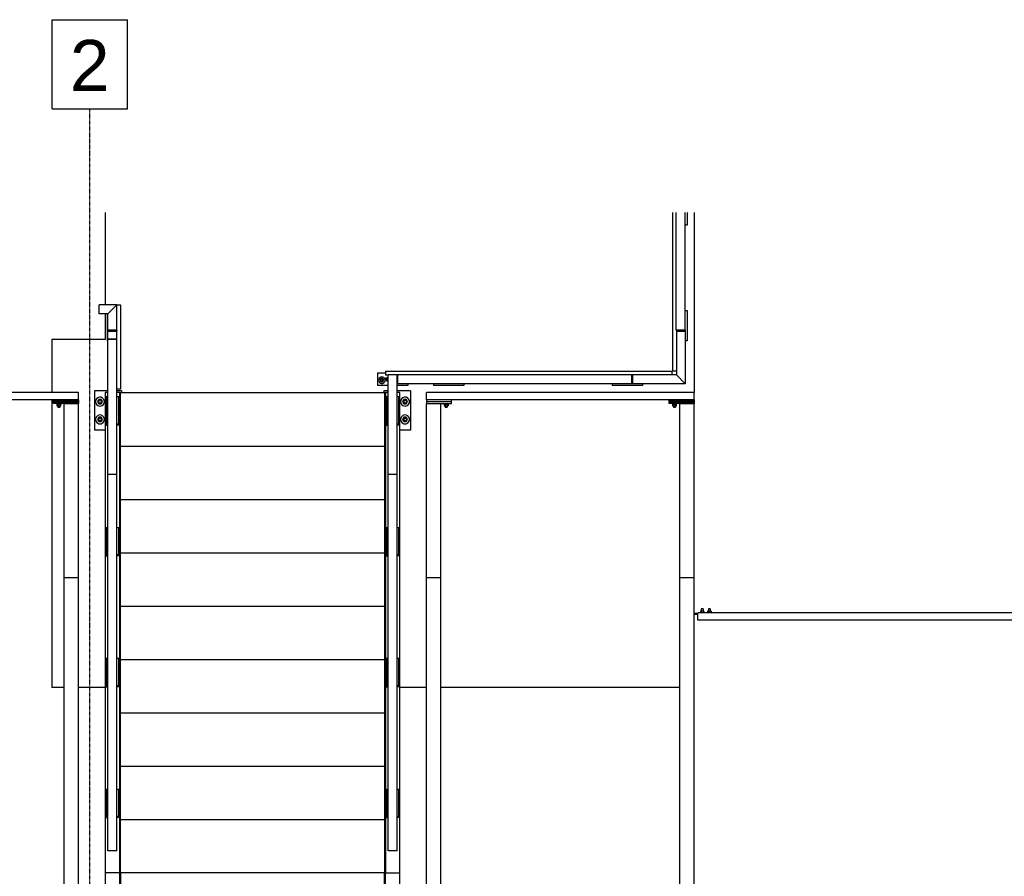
# Model space of a CAD drawing. Header units: millimetres. Extents: x 30 to 60678, y -866 to 36935.
# Tile 16 of 26: x 22307 to 27825, y 32133 to 36935. Entities that reach past the tile are written whole.
import ezdxf

# ---------------------------------------------------------------- set-up
doc = ezdxf.new("R2010")
doc.units = ezdxf.units.MM
doc.linetypes.add('DXK_LINE_DOT3', pattern=[5.9187, 2.979, -0.9799, 0.9799, -0.9799])
doc.styles.add('Arial', font='ARIAL.TTF', dxfattribs={"height": 0.2})

# ---------------------------------------------------------------- blocks, each defined once
blk = doc.blocks.new('GridLine-2593 - 1314')
at = {"color": 6}
for p, q in [((22488.1, 36934.6), (22910.6, 36934.6)), ((22488.1, 36434.6), (22488.1, 36934.6)), ((22910.6, 36434.6), (22910.6, 36934.6)), ((22488.1, 36434.6), (22910.6, 36434.6))]:
    blk.add_line(p, q, dxfattribs=at)
at = {"color": 6, "linetype": 'DXK_LINE_DOT3'}
blk.add_line((22699.3, 2434.6), (22699.3, 36434.6), dxfattribs=at)
at = {"color": 7, "style": 'Arial'}
blk.add_text('2', height=286.5, dxfattribs=at).set_placement((22588.1, 36534.6))
blk = doc.blocks.new('Bolt-6275 - 1285')
at = {"color": 7}
for p, q in [((36606.2, 3783), (36608.2, 3783)), ((36606.2, 3763), (36608.2, 3763)), ((36608.2, 3763), (36608.2, 3783)), ((36616.2, 3781.5), (36608.2, 3781.5)), ((36608.2, 3773), (36616.2, 3773)), ((36608.2, 3764.5), (36616.2, 3764.5)), ((36616.2, 3764.5), (36616.2, 3781.5)), ((36616.2, 3778), (36624.2, 3778)), ((36616.2, 3768), (36624.2, 3768)), ((36624.2, 3768.7), (36624.2, 3778)), ((36624.2, 3768), (36624.2, 3768.7))]:
    blk.add_line(p, q, dxfattribs=at)
blk = doc.blocks.new('Part-3818 - 1285')
at = {"color": 7}
for p, q in [((34871.1, 5092.1), (34891.1, 5092.1)), ((34871.1, 5086.1), (34891.1, 5086.1))]:
    blk.add_line(p, q, dxfattribs=at)
blk = doc.blocks.new('Part-3738 - 1285')
at = {"color": 7}
for p, q in [((34971.1, 4883.5), (34891.1, 4883.5)), ((34891.1, 4883.5), (34891.1, 3908.7)), ((34971.1, 4883.5), (34971.1, 3908.7)), ((34971.1, 3908.7), (34891.1, 3908.7))]:
    blk.add_line(p, q, dxfattribs=at)
blk = doc.blocks.new('Bolt-3762 - 1285')
at = {"color": 7}
for p, q in [((38462.2, 3921.7), (38440.3, 3921.7)), ((38440.3, 3921.7), (38440.3, 3911.7)), ((38456.4, 3929.7), (38445.2, 3929.7)), ((38445.2, 3921.7), (38445.2, 3929.7)), ((38445.7, 3911.7), (38445.7, 3921.7)), ((38457.2, 3929.7), (38456.4, 3929.7)), ((38456.7, 3911.7), (38456.7, 3921.7)), ((38457.2, 3921.7), (38457.2, 3929.7)), ((38462.2, 3911.7), (38462.2, 3921.7)), ((38463.2, 3911.7), (38439.2, 3911.7)), ((38439.2, 3908.7), (38439.2, 3911.7)), ((38445.2, 3897.7), (38445.2, 3898.7)), ((38457.2, 3897.7), (38457.2, 3898.7)), ((38463.2, 3908.7), (38463.2, 3911.7))]:
    blk.add_line(p, q, dxfattribs=at)
blk = doc.blocks.new('Part-3643 - 1285')
at = {"color": 7}
for p, q in [((36556.2, 6416.8), (36606.2, 6416.8)), ((36556.2, 6416.8), (36556.2, 4305.8)), ((36606.2, 6416.8), (36606.2, 4305.8)), ((36556.2, 4305.8), (36606.2, 4305.8))]:
    blk.add_line(p, q, dxfattribs=at)
blk = doc.blocks.new('Part-3645 - 1285')
at = {"color": 7}
for p, q in [((36556.2, 4305.8), (36606.2, 4305.8)), ((36556.2, 4305.8), (36556.2, 3748)), ((36606.2, 4305.8), (36606.2, 3748)), ((36556.2, 3748), (36606.2, 3748))]:
    blk.add_line(p, q, dxfattribs=at)
blk = doc.blocks.new('Part-3746 - 1285')
at = {"color": 7}
for p, q in [((34891.1, 3898.7), (34891.1, 3908.7)), ((34891.1, 3908.7), (35031.1, 3908.7)), ((35031.1, 3898.7), (34891.1, 3898.7)), ((35031.1, 3908.7), (35031.1, 3898.7))]:
    blk.add_line(p, q, dxfattribs=at)
blk = doc.blocks.new('Bolt-6239 - 1285')
at = {"color": 7}
for p, q in [((36635.7, 3787.5), (36630.3, 3778)), ((36630.3, 3778), (36635.7, 3768.5)), ((36646.7, 3787.5), (36635.7, 3787.5)), ((36635.7, 3768.5), (36646.7, 3768.5)), ((36652.2, 3778), (36646.7, 3787.5)), ((36646.7, 3768.5), (36652.2, 3778))]:
    blk.add_line(p, q, dxfattribs=at)
for radius, start, end in [(18.5, 30, 210), (18.5, 210, 30), (6, 30, 210), (6, 210, 30)]:
    blk.add_arc((36641.2, 3778), radius, start, end, dxfattribs=at)
blk = doc.blocks.new('Part-4912 - 1285')
at = {"color": 7}
for p, q in [((36481.2, 4057.7), (36541.2, 4057.7)), ((36481.2, 3837.7), (36481.2, 4057.7)), ((36624.2, 4057.7), (36626.2, 4057.7)), ((36481.2, 3837.7), (36556.2, 3837.7)), ((36606.2, 3837.7), (36631.2, 3837.7)), ((36631.2, 3837.7), (36631.2, 3847.7))]:
    blk.add_line(p, q, dxfattribs=at)
blk = doc.blocks.new('Bolt-3747 - 1285')
at = {"color": 7}
for p, q in [((35012.1, 3921.7), (34990.2, 3921.7)), ((34990.2, 3921.7), (34990.2, 3911.7)), ((35006.3, 3929.7), (34995.1, 3929.7)), ((34995.1, 3921.7), (34995.1, 3929.7)), ((34995.7, 3911.7), (34995.7, 3921.7)), ((35007.1, 3929.7), (35006.3, 3929.7)), ((35006.6, 3911.7), (35006.6, 3921.7)), ((35007.1, 3921.7), (35007.1, 3929.7)), ((35012.1, 3911.7), (35012.1, 3921.7)), ((35013.1, 3911.7), (34989.1, 3911.7)), ((34989.1, 3908.7), (34989.1, 3911.7)), ((34995.1, 3897.7), (34995.1, 3898.7)), ((35007.1, 3897.7), (35007.1, 3898.7)), ((35013.1, 3908.7), (35013.1, 3911.7))]:
    blk.add_line(p, q, dxfattribs=at)
blk = doc.blocks.new('Bolt-4907 - 1285')
at = {"color": 7}
for p, q in [((36624.2, 6467.2), (36626.2, 6467.2)), ((36624.2, 6443.2), (36626.2, 6443.2))]:
    blk.add_line(p, q, dxfattribs=at)
blk = doc.blocks.new('Part-3761 - 1285')
at = {"color": 7}
for p, q in [((38341.2, 3898.7), (38341.2, 3908.7)), ((38341.2, 3908.7), (38481.2, 3908.7)), ((38481.2, 3898.7), (38341.2, 3898.7)), ((38481.2, 3908.7), (38481.2, 3898.7))]:
    blk.add_line(p, q, dxfattribs=at)
blk = doc.blocks.new('Part-3745 - 1285')
at = {"color": 7}
for p, q in [((34891.1, 3887.7), (34891.1, 3897.7)), ((34891.1, 3897.7), (35031.1, 3897.7)), ((35031.1, 3887.7), (34891.1, 3887.7)), ((35031.1, 3897.7), (35031.1, 3887.7))]:
    blk.add_line(p, q, dxfattribs=at)
blk = doc.blocks.new('Bolt-3743 - 1285')
at = {"color": 7}
for p, q in [((36292.1, 3921.7), (36270.2, 3921.7)), ((36270.2, 3911.7), (36270.2, 3921.7)), ((36275.1, 3929.7), (36275.9, 3929.7)), ((36275.1, 3921.7), (36275.1, 3929.7)), ((36275.7, 3911.7), (36275.7, 3921.7)), ((36286.3, 3929.7), (36275.9, 3929.7)), ((36287.1, 3929.7), (36286.3, 3929.7)), ((36286.6, 3911.7), (36286.6, 3921.7)), ((36287.1, 3921.7), (36287.1, 3929.7)), ((36292.1, 3911.7), (36292.1, 3921.7)), ((36293.1, 3911.7), (36269.1, 3911.7)), ((36269.1, 3908.7), (36269.1, 3911.7)), ((36275.1, 3897.7), (36275.1, 3898.7)), ((36287.1, 3897.7), (36287.1, 3898.7)), ((36293.1, 3908.7), (36293.1, 3911.7))]:
    blk.add_line(p, q, dxfattribs=at)
blk = doc.blocks.new('Part-3815 - 1285')
at = {"color": 7}
for p, q in [((32613.5, 5122.1), (32613.5, 5082.1)), ((32613.5, 5122.1), (34871.1, 5122.1)), ((32613.5, 5082.1), (34871.1, 5082.1)), ((34871.1, 5122.1), (34871.1, 5082.1))]:
    blk.add_line(p, q, dxfattribs=at)
blk = doc.blocks.new('Part-3606 - 1285')
at = {"color": 7}
for p, q in [((38126.2, 4305.8), (38176.2, 4305.8)), ((38126.2, 4305.8), (38126.2, 3548.4)), ((38176.2, 4305.8), (38176.2, 3548.4)), ((38126.2, 3548.4), (38176.2, 3548.4))]:
    blk.add_line(p, q, dxfattribs=at)
blk = doc.blocks.new('Part-3748 - 1285')
at = {"color": 7}
for p, q in [((38421.2, 7069.2), (38341.2, 7069.2)), ((38341.2, 7069.2), (38341.2, 4883.5)), ((38421.2, 7069.2), (38421.2, 4883.5)), ((38421.2, 4883.5), (38341.2, 4883.5))]:
    blk.add_line(p, q, dxfattribs=at)
blk = doc.blocks.new('Part-3752 - 1285')
at = {"color": 7}
for p, q in [((38421.2, 4883.5), (38341.2, 4883.5)), ((38341.2, 4883.5), (38341.2, 3908.7)), ((38421.2, 4883.5), (38421.2, 3908.7)), ((38421.2, 3908.7), (38341.2, 3908.7))]:
    blk.add_line(p, q, dxfattribs=at)
blk = doc.blocks.new('Part-4846 - 1285')
at = {"color": 7}
for p, q in [((38108.2, 4146.8), (38108.2, 3847.7)), ((38108.2, 3847.7), (38111.2, 3847.7))]:
    blk.add_line(p, q, dxfattribs=at)
blk = doc.blocks.new('Bolt-4897 - 1285')
at = {"color": 7}
for p, q in [((38106.2, 6168.1), (38108.2, 6168.1)), ((38106.2, 6144.1), (38108.2, 6144.1))]:
    blk.add_line(p, q, dxfattribs=at)
blk = doc.blocks.new('Part-3547 - 1285')
at = {"color": 7}
for p, q in [((38106.2, 7069.2), (36626.2, 7069.2)), ((36626.2, 7069.2), (36626.2, 6539.2)), ((38106.2, 6539.2), (38106.2, 7069.2)), ((36626.2, 6539.2), (38106.2, 6539.2))]:
    blk.add_line(p, q, dxfattribs=at)
blk = doc.blocks.new('Part-3582 - 1285')
at = {"color": 7}
for p, q in [((38126.2, 6416.8), (38176.2, 6416.8)), ((38126.2, 6416.8), (38126.2, 4305.8)), ((38176.2, 6416.8), (38176.2, 4305.8)), ((38126.2, 4305.8), (38176.2, 4305.8))]:
    blk.add_line(p, q, dxfattribs=at)
blk = doc.blocks.new('Part-3704 - 1285')
at = {"color": 7}
for p, q in [((36391.1, 7069.2), (36311.1, 7069.2)), ((36311.1, 7069.2), (36311.1, 4883.5)), ((36391.1, 7069.2), (36391.1, 4883.5)), ((36391.1, 4883.5), (36311.1, 4883.5))]:
    blk.add_line(p, q, dxfattribs=at)
blk = doc.blocks.new('Part-3710 - 1285')
at = {"color": 7}
for p, q in [((34971.1, 7069.2), (34891.1, 7069.2)), ((34891.1, 7069.2), (34891.1, 4883.5)), ((34971.1, 7069.2), (34971.1, 4883.5)), ((34971.1, 4883.5), (34891.1, 4883.5))]:
    blk.add_line(p, q, dxfattribs=at)
blk = doc.blocks.new('Part-3717 - 1285')
at = {"color": 7}
for p, q in [((34891.1, 3887.7), (34891.1, 3847.7)), ((34891.1, 3887.7), (36391.1, 3887.7)), ((36391.1, 3887.7), (36391.1, 3847.7)), ((34891.1, 3847.7), (36391.1, 3847.7))]:
    blk.add_line(p, q, dxfattribs=at)
blk = doc.blocks.new('Part-3736 - 1285')
at = {"color": 7}
for p, q in [((36391.1, 4883.5), (36311.1, 4883.5)), ((36311.1, 4883.5), (36311.1, 3908.7)), ((36391.1, 4883.5), (36391.1, 3908.7)), ((36391.1, 3908.7), (36311.1, 3908.7))]:
    blk.add_line(p, q, dxfattribs=at)
blk = doc.blocks.new('Part-3741 - 1285')
at = {"color": 7}
for p, q in [((36391.1, 3897.7), (36251.1, 3897.7)), ((36251.1, 3897.7), (36251.1, 3887.7)), ((36251.1, 3887.7), (36391.1, 3887.7)), ((36391.1, 3887.7), (36391.1, 3897.7))]:
    blk.add_line(p, q, dxfattribs=at)
blk = doc.blocks.new('Part-3742 - 1285')
at = {"color": 7}
for p, q in [((36391.1, 3908.7), (36251.1, 3908.7)), ((36251.1, 3908.7), (36251.1, 3898.7)), ((36251.1, 3898.7), (36391.1, 3898.7)), ((36391.1, 3898.7), (36391.1, 3908.7))]:
    blk.add_line(p, q, dxfattribs=at)
blk = doc.blocks.new('Part-3749 - 1285')
at = {"color": 7}
for p, q in [((38341.2, 3887.7), (38341.2, 3847.7)), ((38341.2, 3887.7), (39696.5, 3887.7)), ((39696.5, 3887.7), (39707.2, 3847.7)), ((38341.2, 3847.7), (39707.2, 3847.7))]:
    blk.add_line(p, q, dxfattribs=at)
blk = doc.blocks.new('Part-3760 - 1285')
at = {"color": 7}
for p, q in [((38341.2, 3887.7), (38341.2, 3897.7)), ((38341.2, 3897.7), (38481.2, 3897.7)), ((38481.2, 3887.7), (38341.2, 3887.7)), ((38481.2, 3897.7), (38481.2, 3887.7))]:
    blk.add_line(p, q, dxfattribs=at)
blk = doc.blocks.new('Part-4944 - 1285')
at = {"color": 7}
for p, q in [((38176.2, 3548.4), (38126.2, 3548.4)), ((38126.2, 3548.4), (38126.2, 3503)), ((38176.2, 3548.4), (38176.2, 3503)), ((38176.2, 3503), (38126.2, 3503))]:
    blk.add_line(p, q, dxfattribs=at)
blk = doc.blocks.new('Bolt-3819 - 1285')
at = {"color": 7}
for p, q in [((34796.1, 5080.1), (34796.1, 5082.1)), ((34816.1, 5080.1), (34796.1, 5080.1)), ((34796.3, 5072.1), (34796.3, 5080.1)), ((34801.2, 5072.1), (34801.2, 5080.1)), ((34811.1, 5072.1), (34811.1, 5080.1)), ((34816, 5072.1), (34816, 5080.1)), ((34816.1, 5080.1), (34816.1, 5082.1)), ((34836.1, 5080.1), (34836.1, 5082.1)), ((34856.1, 5080.1), (34836.1, 5080.1)), ((34836.3, 5072.1), (34836.3, 5080.1)), ((34841.2, 5072.1), (34841.2, 5080.1)), ((34851.1, 5072.1), (34851.1, 5080.1)), ((34856, 5072.1), (34856, 5080.1)), ((34856.1, 5080.1), (34856.1, 5082.1)), ((34796.3, 5072.1), (34816, 5072.1)), ((34801.1, 5059.1), (34801.1, 5072.1)), ((34801.1, 5059.1), (34801.8, 5059.1)), ((34801.8, 5059.1), (34811.1, 5059.1)), ((34811.1, 5059.1), (34811.1, 5072.1)), ((34836.3, 5072.1), (34856, 5072.1)), ((34841.1, 5059.1), (34841.1, 5072.1)), ((34841.1, 5059.1), (34841.8, 5059.1)), ((34841.8, 5059.1), (34851.1, 5059.1)), ((34851.1, 5059.1), (34851.1, 5072.1))]:
    blk.add_line(p, q, dxfattribs=at)
blk = doc.blocks.new('Part-4853 - 1285')
at = {"color": 7}
for p, q in [((38108.2, 4445.8), (38108.2, 4146.8)), ((38108.2, 4146.8), (38111.2, 4146.8))]:
    blk.add_line(p, q, dxfattribs=at)
blk = doc.blocks.new('Part-4901 - 1285')
at = {"color": 7}
for p, q in [((36626.2, 6240.2), (36626.2, 6539.2)), ((38106.2, 6539.2), (38106.2, 6240.2)), ((38106.2, 6240.2), (36626.2, 6240.2))]:
    blk.add_line(p, q, dxfattribs=at)
blk = doc.blocks.new('Bolt-4848 - 1285')
at = {"color": 7}
for p, q in [((38106.2, 4074.7), (38108.2, 4074.7)), ((38106.2, 4050.7), (38108.2, 4050.7))]:
    blk.add_line(p, q, dxfattribs=at)
blk = doc.blocks.new('Part-4856 - 1285')
at = {"color": 7}
for p, q in [((36624.2, 4445.8), (36624.2, 4146.8)), ((36624.2, 4146.8), (36621.2, 4146.8))]:
    blk.add_line(p, q, dxfattribs=at)
blk = doc.blocks.new('Part-4840 - 1285')
at = {"color": 7}
for p, q in [((36621.2, 6539.2), (36541.2, 6539.2)), ((36541.2, 6539.2), (36541.2, 3847.7)), ((36621.2, 3847.7), (36621.2, 6539.2)), ((36541.2, 3847.7), (36556.2, 3847.7)), ((36606.2, 3847.7), (36621.2, 3847.7))]:
    blk.add_line(p, q, dxfattribs=at)
blk = doc.blocks.new('Part-6184 - 1285')
at = {"color": 7}
for p, q in [((34931.1, 3558), (34941.1, 3558)), ((34931.1, 3388), (34931.1, 3558)), ((34941.1, 3388), (34931.1, 3388))]:
    blk.add_line(p, q, dxfattribs=at)
blk = doc.blocks.new('Part-4839 - 1285')
at = {"color": 7}
for p, q in [((38111.2, 3847.7), (38111.2, 6539.2)), ((38111.2, 6539.2), (38191.2, 6539.2)), ((38191.2, 3847.7), (38191.2, 6539.2)), ((38111.2, 3847.7), (38126.2, 3847.7)), ((38176.2, 3847.7), (38191.2, 3847.7))]:
    blk.add_line(p, q, dxfattribs=at)
blk = doc.blocks.new('Part-4841 - 1285')
at = {"color": 7}
for p, q in [((38111.2, 3847.7), (38126.2, 3847.7)), ((38176.2, 3847.7), (38191.2, 3847.7))]:
    blk.add_line(p, q, dxfattribs=at)
blk = doc.blocks.new('Part-4842 - 1285')
at = {"color": 7}
for p, q in [((36541.2, 3847.7), (36556.2, 3847.7)), ((36606.2, 3847.7), (36621.2, 3847.7))]:
    blk.add_line(p, q, dxfattribs=at)
blk = doc.blocks.new('Part-4843 - 1285')
at = {"color": 7}
for p, q in [((38111.2, 6539.2), (38111.2, 7047.2)), ((38111.2, 7047.2), (38191.2, 7047.2)), ((38191.2, 6539.2), (38191.2, 7047.2)), ((38111.2, 6539.2), (38191.2, 6539.2))]:
    blk.add_line(p, q, dxfattribs=at)
blk = doc.blocks.new('Part-4844 - 1285')
at = {"color": 7}
for p, q in [((36621.2, 7047.2), (36541.2, 7047.2)), ((36541.2, 7047.2), (36541.2, 6539.2)), ((36621.2, 7047.2), (36621.2, 6539.2)), ((36621.2, 6539.2), (36541.2, 6539.2))]:
    blk.add_line(p, q, dxfattribs=at)
blk = doc.blocks.new('Part-4845 - 1285')
at = {"color": 7}
for p, q in [((36626.2, 3847.7), (36626.2, 4146.8)), ((38106.2, 4146.8), (38106.2, 3847.7)), ((38106.2, 3847.7), (36626.2, 3847.7))]:
    blk.add_line(p, q, dxfattribs=at)
blk = doc.blocks.new('Bolt-4847 - 1285')
at = {"color": 7}
for p, q in [((38106.2, 3894.7), (38108.2, 3894.7)), ((38106.2, 3870.7), (38108.2, 3870.7))]:
    blk.add_line(p, q, dxfattribs=at)
blk = doc.blocks.new('Part-4849 - 1285')
at = {"color": 7}
for p, q in [((36624.2, 4146.8), (36624.2, 3847.7)), ((36624.2, 3847.7), (36621.2, 3847.7))]:
    blk.add_line(p, q, dxfattribs=at)
blk = doc.blocks.new('Bolt-4850 - 1285')
at = {"color": 7}
for p, q in [((36624.2, 3894.7), (36626.2, 3894.7)), ((36624.2, 3870.7), (36626.2, 3870.7))]:
    blk.add_line(p, q, dxfattribs=at)
blk = doc.blocks.new('Bolt-4851 - 1285')
at = {"color": 7}
for p, q in [((36624.2, 4074.7), (36626.2, 4074.7)), ((36624.2, 4050.7), (36626.2, 4050.7))]:
    blk.add_line(p, q, dxfattribs=at)
blk = doc.blocks.new('Part-4852 - 1285')
at = {"color": 7}
for p, q in [((36626.2, 4146.8), (36626.2, 4445.8)), ((38106.2, 4445.8), (38106.2, 4146.8)), ((38106.2, 4146.8), (36626.2, 4146.8))]:
    blk.add_line(p, q, dxfattribs=at)
blk = doc.blocks.new('Bolt-4854 - 1285')
at = {"color": 7}
for p, q in [((38106.2, 4193.8), (38108.2, 4193.8)), ((38106.2, 4169.8), (38108.2, 4169.8))]:
    blk.add_line(p, q, dxfattribs=at)
blk = doc.blocks.new('Bolt-4855 - 1285')
at = {"color": 7}
for p, q in [((38106.2, 4373.8), (38108.2, 4373.8)), ((38106.2, 4349.8), (38108.2, 4349.8))]:
    blk.add_line(p, q, dxfattribs=at)
blk = doc.blocks.new('Bolt-4857 - 1285')
at = {"color": 7}
for p, q in [((36624.2, 4193.8), (36626.2, 4193.8)), ((36624.2, 4169.8), (36626.2, 4169.8))]:
    blk.add_line(p, q, dxfattribs=at)
blk = doc.blocks.new('Bolt-4858 - 1285')
at = {"color": 7}
for p, q in [((36624.2, 4373.8), (36626.2, 4373.8)), ((36624.2, 4349.8), (36626.2, 4349.8))]:
    blk.add_line(p, q, dxfattribs=at)
blk = doc.blocks.new('Part-4859 - 1285')
at = {"color": 7}
for p, q in [((36626.2, 4445.8), (36626.2, 4744.9)), ((38106.2, 4744.9), (38106.2, 4445.8)), ((38106.2, 4445.8), (36626.2, 4445.8))]:
    blk.add_line(p, q, dxfattribs=at)
blk = doc.blocks.new('Part-4860 - 1285')
at = {"color": 7}
for p, q in [((38108.2, 4744.9), (38108.2, 4445.8)), ((38108.2, 4445.8), (38111.2, 4445.8))]:
    blk.add_line(p, q, dxfattribs=at)
blk = doc.blocks.new('Bolt-4861 - 1285')
at = {"color": 7}
for p, q in [((38106.2, 4492.8), (38108.2, 4492.8)), ((38106.2, 4468.8), (38108.2, 4468.8))]:
    blk.add_line(p, q, dxfattribs=at)
blk = doc.blocks.new('Bolt-4862 - 1285')
at = {"color": 7}
for p, q in [((38106.2, 4672.8), (38108.2, 4672.8)), ((38106.2, 4648.8), (38108.2, 4648.8))]:
    blk.add_line(p, q, dxfattribs=at)
blk = doc.blocks.new('Part-4863 - 1285')
at = {"color": 7}
for p, q in [((36624.2, 4744.9), (36624.2, 4445.8)), ((36624.2, 4445.8), (36621.2, 4445.8))]:
    blk.add_line(p, q, dxfattribs=at)
blk = doc.blocks.new('Bolt-4864 - 1285')
at = {"color": 7}
for p, q in [((36624.2, 4492.8), (36626.2, 4492.8)), ((36624.2, 4468.8), (36626.2, 4468.8))]:
    blk.add_line(p, q, dxfattribs=at)
blk = doc.blocks.new('Bolt-4865 - 1285')
at = {"color": 7}
for p, q in [((36624.2, 4672.8), (36626.2, 4672.8)), ((36624.2, 4648.8), (36626.2, 4648.8))]:
    blk.add_line(p, q, dxfattribs=at)
blk = doc.blocks.new('Part-4866 - 1285')
at = {"color": 7}
for p, q in [((36626.2, 4744.9), (36626.2, 5043.9)), ((38106.2, 5043.9), (38106.2, 4744.9)), ((38106.2, 4744.9), (36626.2, 4744.9))]:
    blk.add_line(p, q, dxfattribs=at)
blk = doc.blocks.new('Part-4867 - 1285')
at = {"color": 7}
for p, q in [((38108.2, 5043.9), (38108.2, 4744.9)), ((38108.2, 4744.9), (38111.2, 4744.9))]:
    blk.add_line(p, q, dxfattribs=at)
blk = doc.blocks.new('Bolt-4868 - 1285')
at = {"color": 7}
for p, q in [((38106.2, 4791.9), (38108.2, 4791.9)), ((38106.2, 4767.9), (38108.2, 4767.9))]:
    blk.add_line(p, q, dxfattribs=at)
blk = doc.blocks.new('Bolt-4869 - 1285')
at = {"color": 7}
for p, q in [((38106.2, 4971.9), (38108.2, 4971.9)), ((38106.2, 4947.9), (38108.2, 4947.9))]:
    blk.add_line(p, q, dxfattribs=at)
blk = doc.blocks.new('Part-4870 - 1285')
at = {"color": 7}
for p, q in [((36624.2, 5043.9), (36624.2, 4744.9)), ((36624.2, 4744.9), (36621.2, 4744.9))]:
    blk.add_line(p, q, dxfattribs=at)
blk = doc.blocks.new('Bolt-4871 - 1285')
at = {"color": 7}
for p, q in [((36624.2, 4791.9), (36626.2, 4791.9)), ((36624.2, 4767.9), (36626.2, 4767.9))]:
    blk.add_line(p, q, dxfattribs=at)
blk = doc.blocks.new('Bolt-4872 - 1285')
at = {"color": 7}
for p, q in [((36624.2, 4971.9), (36626.2, 4971.9)), ((36624.2, 4947.9), (36626.2, 4947.9))]:
    blk.add_line(p, q, dxfattribs=at)
blk = doc.blocks.new('Part-4873 - 1285')
at = {"color": 7}
for p, q in [((36626.2, 5043.9), (36626.2, 5343)), ((38106.2, 5343), (38106.2, 5043.9)), ((38106.2, 5043.9), (36626.2, 5043.9))]:
    blk.add_line(p, q, dxfattribs=at)
blk = doc.blocks.new('Part-4874 - 1285')
at = {"color": 7}
for p, q in [((38108.2, 5343), (38108.2, 5043.9)), ((38108.2, 5043.9), (38111.2, 5043.9))]:
    blk.add_line(p, q, dxfattribs=at)
blk = doc.blocks.new('Bolt-4875 - 1285')
at = {"color": 7}
for p, q in [((38106.2, 5090.9), (38108.2, 5090.9)), ((38106.2, 5066.9), (38108.2, 5066.9))]:
    blk.add_line(p, q, dxfattribs=at)
blk = doc.blocks.new('Bolt-4876 - 1285')
at = {"color": 7}
for p, q in [((38106.2, 5270.9), (38108.2, 5270.9)), ((38106.2, 5246.9), (38108.2, 5246.9))]:
    blk.add_line(p, q, dxfattribs=at)
blk = doc.blocks.new('Part-4877 - 1285')
at = {"color": 7}
for p, q in [((36624.2, 5343), (36624.2, 5043.9)), ((36624.2, 5043.9), (36621.2, 5043.9))]:
    blk.add_line(p, q, dxfattribs=at)
blk = doc.blocks.new('Bolt-4878 - 1285')
at = {"color": 7}
for p, q in [((36624.2, 5090.9), (36626.2, 5090.9)), ((36624.2, 5066.9), (36626.2, 5066.9))]:
    blk.add_line(p, q, dxfattribs=at)
blk = doc.blocks.new('Bolt-4879 - 1285')
at = {"color": 7}
for p, q in [((36624.2, 5270.9), (36626.2, 5270.9)), ((36624.2, 5246.9), (36626.2, 5246.9))]:
    blk.add_line(p, q, dxfattribs=at)
blk = doc.blocks.new('Part-4880 - 1285')
at = {"color": 7}
for p, q in [((36626.2, 5343), (36626.2, 5642.1)), ((38106.2, 5642.1), (38106.2, 5343)), ((38106.2, 5343), (36626.2, 5343))]:
    blk.add_line(p, q, dxfattribs=at)
blk = doc.blocks.new('Part-4881 - 1285')
at = {"color": 7}
for p, q in [((38108.2, 5642.1), (38108.2, 5343)), ((38108.2, 5343), (38111.2, 5343))]:
    blk.add_line(p, q, dxfattribs=at)
blk = doc.blocks.new('Bolt-4882 - 1285')
at = {"color": 7}
for p, q in [((38106.2, 5390), (38108.2, 5390)), ((38106.2, 5366), (38108.2, 5366))]:
    blk.add_line(p, q, dxfattribs=at)
blk = doc.blocks.new('Bolt-4883 - 1285')
at = {"color": 7}
for p, q in [((38106.2, 5570), (38108.2, 5570)), ((38106.2, 5546), (38108.2, 5546))]:
    blk.add_line(p, q, dxfattribs=at)
blk = doc.blocks.new('Part-4884 - 1285')
at = {"color": 7}
for p, q in [((36624.2, 5642.1), (36624.2, 5343)), ((36624.2, 5343), (36621.2, 5343))]:
    blk.add_line(p, q, dxfattribs=at)
blk = doc.blocks.new('Bolt-4885 - 1285')
at = {"color": 7}
for p, q in [((36624.2, 5390), (36626.2, 5390)), ((36624.2, 5366), (36626.2, 5366))]:
    blk.add_line(p, q, dxfattribs=at)
blk = doc.blocks.new('Bolt-4886 - 1285')
at = {"color": 7}
for p, q in [((36624.2, 5570), (36626.2, 5570)), ((36624.2, 5546), (36626.2, 5546))]:
    blk.add_line(p, q, dxfattribs=at)
blk = doc.blocks.new('Part-4887 - 1285')
at = {"color": 7}
for p, q in [((36626.2, 5642.1), (36626.2, 5941.1)), ((38106.2, 5941.1), (38106.2, 5642.1)), ((38106.2, 5642.1), (36626.2, 5642.1))]:
    blk.add_line(p, q, dxfattribs=at)
blk = doc.blocks.new('Part-4888 - 1285')
at = {"color": 7}
for p, q in [((38108.2, 5941.1), (38108.2, 5642.1)), ((38108.2, 5642.1), (38111.2, 5642.1))]:
    blk.add_line(p, q, dxfattribs=at)
blk = doc.blocks.new('Bolt-4889 - 1285')
at = {"color": 7}
for p, q in [((38106.2, 5689.1), (38108.2, 5689.1)), ((38106.2, 5665.1), (38108.2, 5665.1))]:
    blk.add_line(p, q, dxfattribs=at)
blk = doc.blocks.new('Bolt-4890 - 1285')
at = {"color": 7}
for p, q in [((38106.2, 5869.1), (38108.2, 5869.1)), ((38106.2, 5845.1), (38108.2, 5845.1))]:
    blk.add_line(p, q, dxfattribs=at)
blk = doc.blocks.new('Part-4891 - 1285')
at = {"color": 7}
for p, q in [((36624.2, 5941.1), (36624.2, 5642.1)), ((36624.2, 5642.1), (36621.2, 5642.1))]:
    blk.add_line(p, q, dxfattribs=at)
blk = doc.blocks.new('Bolt-4892 - 1285')
at = {"color": 7}
for p, q in [((36624.2, 5689.1), (36626.2, 5689.1)), ((36624.2, 5665.1), (36626.2, 5665.1))]:
    blk.add_line(p, q, dxfattribs=at)
blk = doc.blocks.new('Bolt-4893 - 1285')
at = {"color": 7}
for p, q in [((36624.2, 5869.1), (36626.2, 5869.1)), ((36624.2, 5845.1), (36626.2, 5845.1))]:
    blk.add_line(p, q, dxfattribs=at)
blk = doc.blocks.new('Part-4894 - 1285')
at = {"color": 7}
for p, q in [((36626.2, 5941.1), (36626.2, 6240.2)), ((38106.2, 6240.2), (38106.2, 5941.1)), ((38106.2, 5941.1), (36626.2, 5941.1))]:
    blk.add_line(p, q, dxfattribs=at)
blk = doc.blocks.new('Part-4895 - 1285')
at = {"color": 7}
for p, q in [((38108.2, 6240.2), (38108.2, 5941.1)), ((38108.2, 5941.1), (38111.2, 5941.1))]:
    blk.add_line(p, q, dxfattribs=at)
blk = doc.blocks.new('Bolt-4896 - 1285')
at = {"color": 7}
for p, q in [((38106.2, 5988.1), (38108.2, 5988.1)), ((38106.2, 5964.1), (38108.2, 5964.1))]:
    blk.add_line(p, q, dxfattribs=at)
blk = doc.blocks.new('Part-4898 - 1285')
at = {"color": 7}
for p, q in [((36624.2, 6240.2), (36624.2, 5941.1)), ((36624.2, 5941.1), (36621.2, 5941.1))]:
    blk.add_line(p, q, dxfattribs=at)
blk = doc.blocks.new('Bolt-4899 - 1285')
at = {"color": 7}
for p, q in [((36624.2, 5988.1), (36626.2, 5988.1)), ((36624.2, 5964.1), (36626.2, 5964.1))]:
    blk.add_line(p, q, dxfattribs=at)
blk = doc.blocks.new('Bolt-4900 - 1285')
at = {"color": 7}
for p, q in [((36624.2, 6168.1), (36626.2, 6168.1)), ((36624.2, 6144.1), (36626.2, 6144.1))]:
    blk.add_line(p, q, dxfattribs=at)
blk = doc.blocks.new('Part-4902 - 1285')
at = {"color": 7}
for p, q in [((38108.2, 6240.2), (38108.2, 6540.2)), ((38108.2, 6540.2), (38111.2, 6540.2)), ((38108.2, 6240.2), (38111.2, 6240.2))]:
    blk.add_line(p, q, dxfattribs=at)
blk = doc.blocks.new('Bolt-4903 - 1285')
at = {"color": 7}
for p, q in [((38106.2, 6287.2), (38108.2, 6287.2)), ((38106.2, 6263.2), (38108.2, 6263.2))]:
    blk.add_line(p, q, dxfattribs=at)
blk = doc.blocks.new('Bolt-4904 - 1285')
at = {"color": 7}
for p, q in [((38106.2, 6467.2), (38108.2, 6467.2)), ((38106.2, 6443.2), (38108.2, 6443.2))]:
    blk.add_line(p, q, dxfattribs=at)
blk = doc.blocks.new('Part-4905 - 1285')
at = {"color": 7}
for p, q in [((36624.2, 6540.2), (36621.2, 6540.2)), ((36624.2, 6240.2), (36624.2, 6540.2)), ((36621.2, 6240.2), (36624.2, 6240.2))]:
    blk.add_line(p, q, dxfattribs=at)
blk = doc.blocks.new('Bolt-4906 - 1285')
at = {"color": 7}
for p, q in [((36624.2, 6287.2), (36626.2, 6287.2)), ((36624.2, 6263.2), (36626.2, 6263.2))]:
    blk.add_line(p, q, dxfattribs=at)
blk = doc.blocks.new('Part-4909 - 1285')
at = {"color": 7}
for p, q in [((38106.2, 4057.7), (38108.2, 4057.7)), ((38191.2, 4057.7), (38251.2, 4057.7)), ((38251.2, 3837.7), (38251.2, 4057.7)), ((38101.2, 3837.7), (38101.2, 3847.7)), ((38101.2, 3837.7), (38126.2, 3837.7)), ((38176.2, 3837.7), (38251.2, 3837.7))]:
    blk.add_line(p, q, dxfattribs=at)
blk = doc.blocks.new('Bolt-4910 - 1285')
at = {"color": 7}
for p, q in [((38214.3, 4009.7), (38207.4, 3997.7)), ((38207.4, 3997.7), (38214.3, 3985.7)), ((38228.2, 4009.7), (38214.3, 4009.7)), ((38214.3, 3985.7), (38228.2, 3985.7)), ((38235.1, 3997.7), (38228.2, 4009.7)), ((38228.2, 3985.7), (38235.1, 3997.7)), ((38214.3, 3909.7), (38207.4, 3897.7)), ((38207.4, 3897.7), (38214.3, 3885.7)), ((38228.2, 3909.7), (38214.3, 3909.7)), ((38214.3, 3885.7), (38228.2, 3885.7)), ((38235.1, 3897.7), (38228.2, 3909.7)), ((38228.2, 3885.7), (38235.1, 3897.7))]:
    blk.add_line(p, q, dxfattribs=at)
for centre, radius, start, end in [((38221.2, 3997.7), 25, 30, 210), ((38221.2, 3997.7), 25, 210, 30), ((38221.2, 3997.7), 8, 30, 210), ((38221.2, 3997.7), 8, 210, 30), ((38221.2, 3897.7), 25, 30, 210), ((38221.2, 3897.7), 25, 210, 30), ((38221.2, 3897.7), 8, 30, 210), ((38221.2, 3897.7), 8, 210, 30)]:
    blk.add_arc(centre, radius, start, end, dxfattribs=at)
blk = doc.blocks.new('Bolt-4913 - 1285')
at = {"color": 7}
for p, q in [((36504.3, 4009.7), (36497.4, 3997.7)), ((36497.4, 3997.7), (36504.3, 3985.7)), ((36518.2, 4009.7), (36504.3, 4009.7)), ((36504.3, 3985.7), (36518.2, 3985.7)), ((36525.1, 3997.7), (36518.2, 4009.7)), ((36518.2, 3985.7), (36525.1, 3997.7)), ((36504.3, 3909.7), (36497.4, 3897.7)), ((36497.4, 3897.7), (36504.3, 3885.7)), ((36518.2, 3909.7), (36504.3, 3909.7)), ((36504.3, 3885.7), (36518.2, 3885.7)), ((36525.1, 3897.7), (36518.2, 3909.7)), ((36518.2, 3885.7), (36525.1, 3897.7))]:
    blk.add_line(p, q, dxfattribs=at)
for centre, radius, start, end in [((36511.2, 3997.7), 25, 30, 210), ((36511.2, 3997.7), 25, 210, 30), ((36511.2, 3997.7), 8, 30, 210), ((36511.2, 3997.7), 8, 210, 30), ((36511.2, 3897.7), 25, 30, 210), ((36511.2, 3897.7), 25, 210, 30), ((36511.2, 3897.7), 8, 30, 210), ((36511.2, 3897.7), 8, 210, 30)]:
    blk.add_arc(centre, radius, start, end, dxfattribs=at)
blk = doc.blocks.new('Part-4917 - 1285')
at = {"color": 7}
for p, q in [((36546.2, 6229.2), (36546.2, 6071.4)), ((36546.2, 6229.2), (36556.2, 6229.2)), ((36546.2, 6223.9), (36556.2, 6223.9)), ((36616.2, 6229.2), (36606.2, 6229.2)), ((36606.2, 6223.9), (36616.2, 6223.9)), ((36616.2, 6071.4), (36616.2, 6229.2)), ((36546.2, 6071.4), (36556.2, 6071.4)), ((36606.2, 6071.4), (36616.2, 6071.4))]:
    blk.add_line(p, q, dxfattribs=at)
blk = doc.blocks.new('Part-4920 - 1285')
at = {"color": 7}
for p, q in [((36546.2, 5495.9), (36546.2, 5338.1)), ((36546.2, 5495.9), (36556.2, 5495.9)), ((36546.2, 5490.6), (36556.2, 5490.6)), ((36616.2, 5495.9), (36606.2, 5495.9)), ((36606.2, 5490.6), (36616.2, 5490.6)), ((36616.2, 5338.1), (36616.2, 5495.9)), ((36546.2, 5338.1), (36556.2, 5338.1)), ((36606.2, 5338.1), (36616.2, 5338.1))]:
    blk.add_line(p, q, dxfattribs=at)
blk = doc.blocks.new('Part-4923 - 1285')
at = {"color": 7}
for p, q in [((36546.2, 4762.6), (36546.2, 4604.8)), ((36546.2, 4762.6), (36556.2, 4762.6)), ((36546.2, 4757.3), (36556.2, 4757.3)), ((36616.2, 4762.6), (36606.2, 4762.6)), ((36606.2, 4757.3), (36616.2, 4757.3)), ((36616.2, 4604.8), (36616.2, 4762.6)), ((36546.2, 4604.8), (36556.2, 4604.8)), ((36606.2, 4604.8), (36616.2, 4604.8))]:
    blk.add_line(p, q, dxfattribs=at)
blk = doc.blocks.new('Part-4926 - 1285')
at = {"color": 7}
for p, q in [((36546.2, 4029.2), (36546.2, 3871.5)), ((36546.2, 4029.2), (36556.2, 4029.2)), ((36616.2, 4029.2), (36606.2, 4029.2)), ((36616.2, 3871.5), (36616.2, 4029.2)), ((36546.2, 4023.9), (36556.2, 4023.9)), ((36606.2, 4023.9), (36616.2, 4023.9)), ((36546.2, 3871.5), (36556.2, 3871.5)), ((36606.2, 3871.5), (36616.2, 3871.5))]:
    blk.add_line(p, q, dxfattribs=at)
blk = doc.blocks.new('Part-4929 - 1285')
at = {"color": 7}
for p, q in [((38116.2, 4029.2), (38116.2, 3871.5)), ((38116.2, 4029.2), (38126.2, 4029.2)), ((38186.2, 4029.2), (38176.2, 4029.2)), ((38186.2, 3871.5), (38186.2, 4029.2)), ((38116.2, 4023.9), (38126.2, 4023.9)), ((38176.2, 4023.9), (38186.2, 4023.9)), ((38116.2, 3871.5), (38126.2, 3871.5)), ((38176.2, 3871.5), (38186.2, 3871.5))]:
    blk.add_line(p, q, dxfattribs=at)
blk = doc.blocks.new('Part-4932 - 1285')
at = {"color": 7}
for p, q in [((38116.2, 4762.6), (38116.2, 4604.8)), ((38116.2, 4762.6), (38126.2, 4762.6)), ((38116.2, 4757.3), (38126.2, 4757.3)), ((38186.2, 4762.6), (38176.2, 4762.6)), ((38176.2, 4757.3), (38186.2, 4757.3)), ((38186.2, 4604.8), (38186.2, 4762.6)), ((38116.2, 4604.8), (38126.2, 4604.8)), ((38176.2, 4604.8), (38186.2, 4604.8))]:
    blk.add_line(p, q, dxfattribs=at)
blk = doc.blocks.new('Part-4935 - 1285')
at = {"color": 7}
for p, q in [((38116.2, 5495.9), (38116.2, 5338.1)), ((38116.2, 5495.9), (38126.2, 5495.9)), ((38116.2, 5490.6), (38126.2, 5490.6)), ((38186.2, 5495.9), (38176.2, 5495.9)), ((38176.2, 5490.6), (38186.2, 5490.6)), ((38186.2, 5338.1), (38186.2, 5495.9)), ((38116.2, 5338.1), (38126.2, 5338.1)), ((38176.2, 5338.1), (38186.2, 5338.1))]:
    blk.add_line(p, q, dxfattribs=at)
blk = doc.blocks.new('Part-4938 - 1285')
at = {"color": 7}
for p, q in [((38116.2, 6229.2), (38116.2, 6071.4)), ((38116.2, 6229.2), (38126.2, 6229.2)), ((38116.2, 6223.9), (38126.2, 6223.9)), ((38186.2, 6229.2), (38176.2, 6229.2)), ((38176.2, 6223.9), (38186.2, 6223.9)), ((38186.2, 6071.4), (38186.2, 6229.2)), ((38116.2, 6071.4), (38126.2, 6071.4)), ((38176.2, 6071.4), (38186.2, 6071.4))]:
    blk.add_line(p, q, dxfattribs=at)
blk = doc.blocks.new('Part-4945 - 1285')
at = {"color": 7}
for p, q in [((38106.2, 3355.3), (38106.2, 3828)), ((38106.2, 3828), (38126.2, 3828)), ((38126.2, 3355.3), (38106.2, 3355.3))]:
    blk.add_line(p, q, dxfattribs=at)
blk = doc.blocks.new('Part-4954 - 1285')
at = {"color": 7}
for p, q in [((38126.2, 3498), (38126.2, 3503)), ((38126.2, 3503), (38176.2, 3503)), ((38126.2, 3498), (38176.2, 3498)), ((38176.2, 3498), (38176.2, 3503))]:
    blk.add_line(p, q, dxfattribs=at)
blk = doc.blocks.new('Part-4957 - 1285')
at = {"color": 7}
for p, q in [((38181.2, 3558), (38176.2, 3558)), ((38181.2, 3405.3), (38181.2, 3558))]:
    blk.add_line(p, q, dxfattribs=at)
blk = doc.blocks.new('Part-4988 - 1285')
at = {"color": 7}
for p, q in [((38176.2, 3405.3), (38126.2, 3355.3)), ((38176.2, 3405.3), (38226.2, 3405.3)), ((38226.2, 3405.3), (38226.2, 3355.3)), ((38126.2, 3355.3), (38226.2, 3355.3))]:
    blk.add_line(p, q, dxfattribs=at)
blk = doc.blocks.new('Part-4989 - 1285')
at = {"color": 7}
for p, q in [((38176.2, 3498), (38126.2, 3498)), ((38126.2, 3498), (38126.2, 3355.3)), ((38176.2, 3498), (38176.2, 3405.3)), ((38176.2, 3405.3), (38126.2, 3355.3))]:
    blk.add_line(p, q, dxfattribs=at)
blk = doc.blocks.new('Part-6132 - 1285')
at = {"color": 7}
for p, q in [((35016.1, 3728), (35016.1, 3748)), ((36621.1, 3728), (35016.1, 3728)), ((36621.1, 3748), (36606.2, 3748)), ((36621.1, 3728), (36621.1, 3748))]:
    blk.add_line(p, q, dxfattribs=at)
blk = doc.blocks.new('Part-6131 - 1285')
at = {"color": 7}
for p, q in [((35241.1, 3798), (35241.1, 3748)), ((35241.1, 3798), (36551.2, 3798)), ((36551.2, 3798), (36551.2, 3748)), ((35241.1, 3748), (36551.2, 3748))]:
    blk.add_line(p, q, dxfattribs=at)
blk = doc.blocks.new('Part-6134 - 1285')
at = {"color": 7}
for p, q in [((34991.1, 3748), (34941.1, 3798)), ((34941.1, 3798), (35236.1, 3798)), ((35236.1, 3748), (35236.1, 3798)), ((34991.1, 3748), (35236.1, 3748))]:
    blk.add_line(p, q, dxfattribs=at)
blk = doc.blocks.new('Part-6142 - 1285')
at = {"color": 7}
for p, q in [((34941.1, 3503), (34941.1, 3798)), ((34991.1, 3748), (34941.1, 3798)), ((34991.1, 3503), (34991.1, 3748)), ((34991.1, 3503), (34941.1, 3503))]:
    blk.add_line(p, q, dxfattribs=at)
blk = doc.blocks.new('Part-6152 - 1285')
at = {"color": 7}
for p, q in [((35236.1, 3798), (35236.1, 3748)), ((35236.1, 3798), (35241.1, 3798)), ((35241.1, 3798), (35241.1, 3748)), ((35236.1, 3748), (35241.1, 3748))]:
    blk.add_line(p, q, dxfattribs=at)
blk = doc.blocks.new('Part-6153 - 1285')
at = {"color": 7}
for p, q in [((34941.1, 3498), (34941.1, 3503)), ((34941.1, 3503), (34991.1, 3503)), ((34941.1, 3498), (34991.1, 3498)), ((34991.1, 3498), (34991.1, 3503))]:
    blk.add_line(p, q, dxfattribs=at)
blk = doc.blocks.new('Part-6159 - 1285')
at = {"color": 7}
for p, q in [((35181.1, 3798), (35181.1, 3808)), ((35181.1, 3808), (35351.1, 3808)), ((35351.1, 3798), (35351.1, 3808))]:
    blk.add_line(p, q, dxfattribs=at)
blk = doc.blocks.new('Part-6236 - 1285')
at = {"color": 7}
blk.add_line((36556.2, 3748), (36606.2, 3748), dxfattribs=at)
blk = doc.blocks.new('Part-6238 - 1285')
at = {"color": 7}
for p, q in [((36496.2, 3798), (36496.2, 3808)), ((36496.2, 3808), (36556.2, 3808)), ((36606.2, 3808), (36666.2, 3808)), ((36666.2, 3738), (36666.2, 3808)), ((36621.1, 3738), (36666.2, 3738))]:
    blk.add_line(p, q, dxfattribs=at)
blk = doc.blocks.new('Part-6245 - 1285')
at = {"color": 7}
for p, q in [((36181.1, 3798), (36181.1, 3808)), ((36181.1, 3808), (36351.1, 3808)), ((36351.1, 3798), (36351.1, 3808))]:
    blk.add_line(p, q, dxfattribs=at)
blk = doc.blocks.new('Part-6274 - 1285')
at = {"color": 7}
for p, q in [((36551.2, 3798), (36551.2, 3748)), ((36551.2, 3798), (36556.2, 3798)), ((36551.2, 3748), (36556.2, 3748))]:
    blk.add_line(p, q, dxfattribs=at)
blk = doc.blocks.new('Bolt-6276 - 1285')
at = {"color": 7}
for p, q in [((36606.2, 3783), (36608.2, 3783)), ((36606.2, 3763), (36608.2, 3763)), ((36608.2, 3763), (36608.2, 3783)), ((36616.2, 3781.5), (36608.2, 3781.5)), ((36608.2, 3773), (36616.2, 3773)), ((36608.2, 3764.5), (36616.2, 3764.5)), ((36616.2, 3764.5), (36616.2, 3781.5)), ((36616.2, 3778), (36624.2, 3778)), ((36616.2, 3768), (36624.2, 3768)), ((36624.2, 3768.7), (36624.2, 3778)), ((36624.2, 3768), (36624.2, 3768.7))]:
    blk.add_line(p, q, dxfattribs=at)

msp = doc.modelspace()

# ---------------------------------------------------------------- linework, layer by layer
at = {"color": 7}
for p, q in [((22786.6, 35853.4), (22786.6, 35336.4)), ((25966.6, 34963.7), (25966.6, 35853.4)), ((25986.6, 35193.7), (25986.6, 35853.4)), ((26036.6, 35193.7), (26036.6, 35853.4)), ((26046.6, 35853.4), (26046.6, 35782.7)), ((26086.6, 35853.4), (26086.6, 34844)), ((26046.6, 35782.7), (26036.6, 35782.7)), ((22786.6, 35286.4), (22786.6, 35141.7)), ((25986.6, 35193.7), (26036.6, 35193.7)), ((22786.6, 35141.7), (22486.6, 35141.7)), ((22486.6, 35141.7), (22486.6, 34844)), ((25986.6, 34963.7), (25966.6, 34963.7)), ((22486.6, 34804), (22486.6, 33191.7)), ((26086.6, 34794), (26086.6, 34793)), ((22556.6, 33191.7), (22486.6, 33191.7)), ((22786.6, 33191.7), (22636.6, 33191.7)), ((22871.6, 33191.7), (22869.6, 33191.7)), ((24353.6, 33191.7), (24351.6, 33191.7)), ((24586.6, 33191.7), (24436.6, 33191.7)), ((26006.6, 33191.7), (24666.6, 33191.7))]:
    msp.add_line(p, q, dxfattribs=at)

# ---------------------------------------------------------------- block references
msp.add_blockref('GridLine-2593 - 1314', (0, 0))
at = {"rotation": 180}
for name in ['Part-4988 - 1285', 'Part-4989 - 1285', 'Part-4945 - 1285', 'Part-4957 - 1285', 'Part-6184 - 1285', 'Part-4954 - 1285', 'Part-4944 - 1285', 'Part-6153 - 1285', 'Part-6142 - 1285', 'Part-3606 - 1285', 'Part-6238 - 1285', 'Bolt-6239 - 1285', 'Bolt-6275 - 1285', 'Bolt-6276 - 1285', 'Part-6132 - 1285', 'Part-3645 - 1285', 'Part-6236 - 1285', 'Part-6274 - 1285', 'Part-6131 - 1285', 'Part-6152 - 1285', 'Part-6134 - 1285', 'Part-6245 - 1285', 'Part-6159 - 1285', 'Part-3749 - 1285', 'Part-4909 - 1285', 'Bolt-4910 - 1285', 'Part-4839 - 1285', 'Part-4841 - 1285', 'Part-4929 - 1285', 'Part-4846 - 1285', 'Bolt-4847 - 1285', 'Part-4845 - 1285', 'Part-4912 - 1285', 'Bolt-4850 - 1285', 'Part-4849 - 1285', 'Part-4840 - 1285', 'Part-4842 - 1285', 'Part-4926 - 1285', 'Bolt-4913 - 1285', 'Part-3717 - 1285', 'Part-3760 - 1285', 'Part-3761 - 1285', 'Bolt-3762 - 1285', 'Part-3752 - 1285', 'Part-3741 - 1285', 'Part-3742 - 1285', 'Part-3736 - 1285', 'Bolt-3743 - 1285', 'Part-3745 - 1285', 'Part-3746 - 1285', 'Bolt-3747 - 1285', 'Part-3738 - 1285', 'Bolt-4848 - 1285', 'Bolt-4851 - 1285', 'Part-4853 - 1285', 'Part-4852 - 1285', 'Part-4856 - 1285', 'Bolt-4854 - 1285', 'Bolt-4857 - 1285', 'Part-3582 - 1285', 'Part-3643 - 1285', 'Bolt-4855 - 1285', 'Bolt-4858 - 1285', 'Part-4860 - 1285', 'Bolt-4861 - 1285', 'Part-4859 - 1285', 'Bolt-4864 - 1285', 'Part-4863 - 1285', 'Part-4932 - 1285', 'Part-4923 - 1285', 'Bolt-4862 - 1285', 'Bolt-4865 - 1285', 'Part-4867 - 1285', 'Part-4866 - 1285', 'Part-4870 - 1285', 'Bolt-4868 - 1285', 'Bolt-4871 - 1285', 'Part-3748 - 1285', 'Part-3704 - 1285', 'Part-3710 - 1285', 'Bolt-4869 - 1285', 'Bolt-4872 - 1285', 'Part-4874 - 1285', 'Bolt-4875 - 1285', 'Part-4873 - 1285', 'Bolt-4878 - 1285', 'Part-4877 - 1285', 'Part-3818 - 1285', 'Part-3815 - 1285', 'Bolt-3819 - 1285', 'Bolt-4876 - 1285', 'Bolt-4879 - 1285', 'Part-4935 - 1285', 'Part-4881 - 1285', 'Part-4880 - 1285', 'Part-4884 - 1285', 'Part-4920 - 1285', 'Bolt-4882 - 1285', 'Bolt-4885 - 1285', 'Bolt-4883 - 1285', 'Bolt-4886 - 1285', 'Part-4888 - 1285', 'Bolt-4889 - 1285', 'Part-4887 - 1285', 'Bolt-4892 - 1285', 'Part-4891 - 1285', 'Bolt-4890 - 1285', 'Bolt-4893 - 1285', 'Part-4895 - 1285', 'Bolt-4896 - 1285', 'Part-4894 - 1285', 'Bolt-4899 - 1285', 'Part-4898 - 1285', 'Part-4938 - 1285', 'Part-4917 - 1285', 'Bolt-4897 - 1285', 'Bolt-4900 - 1285', 'Part-4902 - 1285', 'Part-4901 - 1285', 'Part-4905 - 1285', 'Bolt-4903 - 1285', 'Bolt-4906 - 1285', 'Bolt-4904 - 1285', 'Bolt-4907 - 1285', 'Part-4843 - 1285', 'Part-3547 - 1285', 'Part-4844 - 1285']:
    msp.add_blockref(name, (60977.8, 38691.7), dxfattribs=at)

doc.saveas('drawing.dxf')
